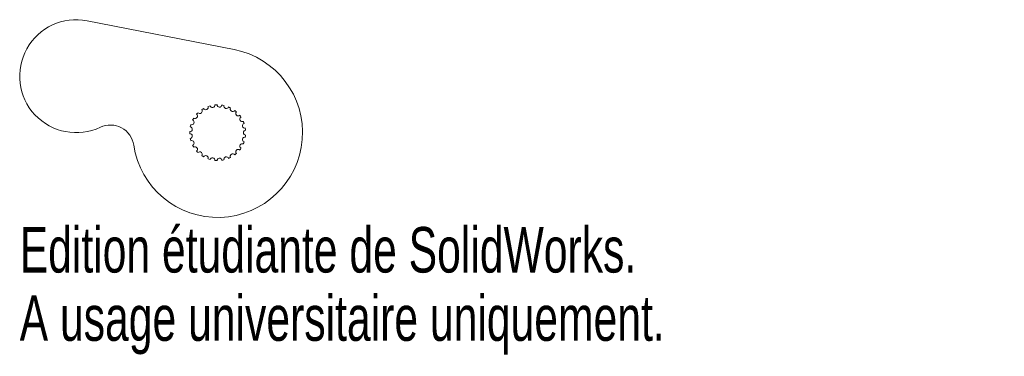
# Model space of a CAD drawing. Header units: millimetres. Extents: x -21 to 83, y -24 to 12.
import ezdxf

# ---------------------------------------------------------------- set-up
doc = ezdxf.new("R2010")
doc.units = ezdxf.units.MM
doc.styles.add('SLDTEXTSTYLE0', font='TXT', dxfattribs={"width": 0.7})

msp = doc.modelspace()

# ---------------------------------------------------------------- linework, layer by layer
at = {"color": 7, "linetype": 'Continuous', "lineweight": 15}
msp.add_line((1.73, 8.83), (-13.84, 11.89), dxfattribs=at)
for centre, radius, start, end in [((-15, 6), 6, 78.9003, 295.241), ((0, 0), 9, 188.4427, 78.9003), ((0, 0), 2.97, 134.609, 138.991), ((-1.9, 2.29), 0.26, 222.1045, 37.0955), ((0, 0), 2.97, 120.209, 124.591), ((-1.27, 2.69), 0.26, 207.7045, 22.6955), ((0, 0), 2.97, 105.809, 110.191), ((-0.56, 2.92), 0.26, 193.3045, 8.2955), ((0, 0), 2.97, 91.409, 95.791), ((0.19, 2.97), 0.26, 178.9045, 353.8955), ((0, 0), 2.97, 77.009, 81.391), ((0.92, 2.83), 0.26, 164.5045, 339.4955), ((0, 0), 2.97, 62.609, 66.991), ((1.59, 2.51), 0.26, 150.1045, 325.0955), ((0, 0), 2.97, 48.209, 52.591), ((2.17, 2.04), 0.26, 135.7045, 310.6955), ((-2.77, 1.1), 0.26, 250.9045, 65.8955), ((0, 0), 2.97, 149.009, 153.391), ((-2.41, 1.75), 0.26, 236.5045, 51.4955), ((0, 0), 2.97, 33.809, 38.191), ((2.61, 1.43), 0.26, 121.3045, 296.2955), ((0, 0), 2.97, 19.409, 23.791), ((-11.38, -1.69), 2.5, 8.4427, 115.241), ((-2.95, 0.37), 0.26, 265.3045, 80.2955), ((0, 0), 2.97, 177.809, 182.191), ((0, 0), 2.97, 163.409, 167.791), ((2.88, 0.74), 0.26, 106.9045, 281.8955), ((2.98, 0), 0.26, 92.5045, 267.4955), ((0, 0), 2.97, 5.009, 9.391), ((-2.95, -0.37), 0.26, 279.7045, 94.6955), ((0, 0), 2.97, 192.209, 196.591), ((-2.77, -1.1), 0.26, 294.1045, 109.0955), ((2.88, -0.74), 0.26, 78.1045, 253.0955), ((0, 0), 2.97, 336.209, 340.591), ((0, 0), 2.97, 350.609, 354.991), ((0, 0), 2.97, 206.609, 210.991), ((-2.41, -1.75), 0.26, 308.5045, 123.4955), ((0, 0), 2.97, 221.009, 225.391), ((-1.9, -2.29), 0.26, 322.9045, 137.8955), ((2.17, -2.04), 0.26, 49.3045, 224.2955), ((0, 0), 2.97, 321.809, 326.191), ((2.61, -1.43), 0.26, 63.7045, 238.6955), ((0, 0), 2.97, 235.409, 239.791), ((-1.27, -2.69), 0.26, 337.3045, 152.2955), ((0, 0), 2.97, 249.809, 254.191), ((-0.56, -2.92), 0.26, 351.7045, 166.6955), ((0, 0), 2.97, 264.209, 268.591), ((0.19, -2.97), 0.26, 6.1045, 181.0955), ((0, 0), 2.97, 278.609, 282.991), ((0.92, -2.83), 0.26, 20.5045, 195.4955), ((0, 0), 2.97, 293.009, 297.391), ((1.59, -2.51), 0.26, 34.9045, 209.8955), ((0, 0), 2.97, 307.409, 311.791)]:
    msp.add_arc(centre, radius, start, end, dxfattribs=at)

# ---------------------------------------------------------------- texts
at = {"color": 7, "linetype": 'Continuous', "char_height": 4.8336, "attachment_point": 1, "style": 'SLDTEXTSTYLE0'}
for s, insert in [('Edition étudiante de SolidWorks.', (-21, -10.02)), ('A usage universitaire uniquement.', (-21, -17.27))]:
    msp.add_mtext(s, dxfattribs=dict(at, insert=insert))

doc.saveas('drawing.dxf')
